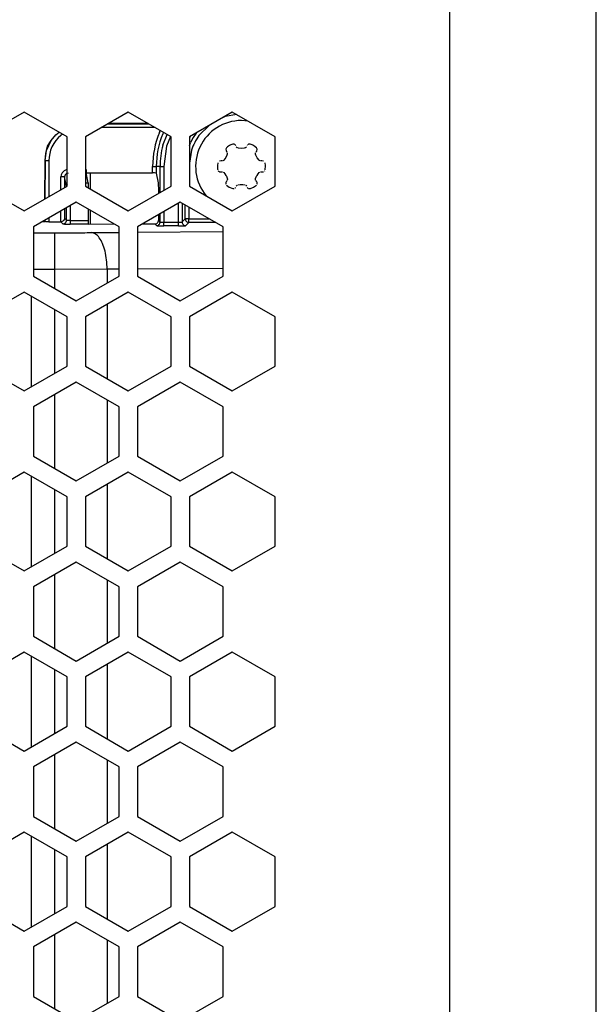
# Model space of a CAD drawing. Header units: millimetres. Extents: x -154 to 86, y -114 to 336.
# Tile 14 of 15: x 21 to 68, y 175 to 256. Entities that reach past the tile are written whole.
import ezdxf

# ---------------------------------------------------------------- set-up
doc = ezdxf.new("R2010")
doc.units = ezdxf.units.MM

# ---------------------------------------------------------------- blocks, each defined once
blk = doc.blocks.new('Gehaeuseschale-oben-Einbaudummy__1', base_point=(-136.349, -11.25))
at = {"color": 1, "linetype": 'Continuous'}
blk.add_line((55.651, 278.75), (55.651, -11.25), dxfattribs=at)
at = {"color": 7, "linetype": 'Continuous'}
for p, q in [((67.651, -11.25), (67.651, 278.75)), ((20.901, 248.193), (17.401, 246.172)), ((24.401, 246.172), (20.901, 248.193)), ((29.401, 248.193), (25.901, 246.172)), ((32.901, 246.172), (29.401, 248.193)), ((37.901, 248.193), (34.401, 246.172)), ((41.401, 246.172), (37.901, 248.193)), ((24.401, 242.13), (24.401, 246.172)), ((25.901, 246.172), (25.901, 242.13)), ((32.901, 242.13), (32.901, 246.172)), ((34.401, 246.172), (34.401, 242.13)), ((41.401, 242.13), (41.401, 246.172)), ((17.401, 242.13), (20.901, 240.11)), ((20.901, 240.11), (24.401, 242.13)), ((25.901, 242.13), (29.401, 240.11)), ((29.401, 240.11), (32.901, 242.13)), ((34.401, 242.13), (37.901, 240.11)), ((37.901, 240.11), (41.401, 242.13)), ((25.151, 240.831), (21.651, 238.811)), ((28.651, 238.811), (25.151, 240.831)), ((33.651, 240.831), (30.151, 238.811)), ((37.151, 238.811), (33.651, 240.831)), ((21.651, 238.811), (21.651, 234.769)), ((28.651, 234.769), (28.651, 238.811)), ((30.151, 238.811), (30.151, 234.769)), ((37.151, 234.769), (37.151, 238.811)), ((21.651, 234.769), (25.151, 232.749)), ((25.151, 232.749), (28.651, 234.769)), ((30.151, 234.769), (33.651, 232.749)), ((33.651, 232.749), (37.151, 234.769)), ((20.901, 233.473), (17.401, 231.452)), ((24.401, 231.452), (20.901, 233.473)), ((29.401, 233.473), (25.901, 231.452)), ((32.901, 231.452), (29.401, 233.473)), ((37.901, 233.473), (34.401, 231.452)), ((41.401, 231.452), (37.901, 233.473)), ((24.401, 227.41), (24.401, 231.452)), ((25.901, 231.452), (25.901, 227.41)), ((32.901, 227.41), (32.901, 231.452)), ((34.401, 231.452), (34.401, 227.41)), ((41.401, 227.41), (41.401, 231.452)), ((17.401, 227.41), (20.901, 225.39)), ((20.901, 225.39), (24.401, 227.41)), ((25.901, 227.41), (29.401, 225.39)), ((29.401, 225.39), (32.901, 227.41)), ((34.401, 227.41), (37.901, 225.39)), ((37.901, 225.39), (41.401, 227.41)), ((25.151, 226.111), (21.651, 224.091)), ((28.651, 224.091), (25.151, 226.111)), ((33.651, 226.111), (30.151, 224.091)), ((37.151, 224.091), (33.651, 226.111)), ((21.651, 224.091), (21.651, 220.049)), ((28.651, 220.049), (28.651, 224.091)), ((30.151, 224.091), (30.151, 220.049)), ((37.151, 220.049), (37.151, 224.091)), ((21.651, 220.049), (25.151, 218.029)), ((25.151, 218.029), (28.651, 220.049)), ((30.151, 220.049), (33.651, 218.029)), ((33.651, 218.029), (37.151, 220.049)), ((20.901, 218.753), (17.401, 216.732)), ((24.401, 216.732), (20.901, 218.753)), ((29.401, 218.753), (25.901, 216.732)), ((32.901, 216.732), (29.401, 218.753)), ((37.901, 218.753), (34.401, 216.732)), ((41.401, 216.732), (37.901, 218.753)), ((24.401, 212.69), (24.401, 216.732)), ((25.901, 216.732), (25.901, 212.69)), ((32.901, 212.69), (32.901, 216.732)), ((34.401, 216.732), (34.401, 212.69)), ((41.401, 212.69), (41.401, 216.732)), ((17.401, 212.69), (20.901, 210.67)), ((20.901, 210.67), (24.401, 212.69)), ((25.901, 212.69), (29.401, 210.67)), ((29.401, 210.67), (32.901, 212.69)), ((34.401, 212.69), (37.901, 210.67)), ((37.901, 210.67), (41.401, 212.69)), ((25.151, 211.391), (21.651, 209.371)), ((28.651, 209.371), (25.151, 211.391)), ((33.651, 211.391), (30.151, 209.371)), ((37.151, 209.371), (33.651, 211.391)), ((21.651, 209.371), (21.651, 205.329)), ((28.651, 205.329), (28.651, 209.371)), ((30.151, 209.371), (30.151, 205.329)), ((37.151, 205.329), (37.151, 209.371)), ((21.651, 205.329), (25.151, 203.309)), ((25.151, 203.309), (28.651, 205.329)), ((30.151, 205.329), (33.651, 203.309)), ((33.651, 203.309), (37.151, 205.329)), ((20.901, 204.033), (17.401, 202.012)), ((24.401, 202.012), (20.901, 204.033)), ((29.401, 204.033), (25.901, 202.012)), ((32.901, 202.012), (29.401, 204.033)), ((37.901, 204.033), (34.401, 202.012)), ((41.401, 202.012), (37.901, 204.033)), ((24.401, 197.97), (24.401, 202.012)), ((25.901, 202.012), (25.901, 197.97)), ((32.901, 197.97), (32.901, 202.012)), ((34.401, 202.012), (34.401, 197.97)), ((41.401, 197.97), (41.401, 202.012)), ((17.401, 197.97), (20.901, 195.95)), ((20.901, 195.95), (24.401, 197.97)), ((25.901, 197.97), (29.401, 195.95)), ((29.401, 195.95), (32.901, 197.97)), ((34.401, 197.97), (37.901, 195.95)), ((37.901, 195.95), (41.401, 197.97)), ((25.151, 196.671), (21.651, 194.651)), ((28.651, 194.651), (25.151, 196.671)), ((33.651, 196.671), (30.151, 194.651)), ((37.151, 194.651), (33.651, 196.671)), ((21.651, 194.651), (21.651, 190.609)), ((28.651, 190.609), (28.651, 194.651)), ((30.151, 194.651), (30.151, 190.609)), ((37.151, 190.609), (37.151, 194.651)), ((21.651, 190.609), (25.151, 188.589)), ((25.151, 188.589), (28.651, 190.609)), ((30.151, 190.609), (33.651, 188.589)), ((33.651, 188.589), (37.151, 190.609)), ((20.901, 189.313), (17.401, 187.292)), ((24.401, 187.292), (20.901, 189.313)), ((29.401, 189.313), (25.901, 187.292)), ((32.901, 187.292), (29.401, 189.313)), ((37.901, 189.313), (34.401, 187.292)), ((41.401, 187.292), (37.901, 189.313)), ((24.401, 183.25), (24.401, 187.292)), ((25.901, 187.292), (25.901, 183.25)), ((32.901, 183.25), (32.901, 187.292)), ((34.401, 187.292), (34.401, 183.25)), ((41.401, 183.25), (41.401, 187.292)), ((17.401, 183.25), (20.901, 181.23)), ((20.901, 181.23), (24.401, 183.25)), ((25.901, 183.25), (29.401, 181.23)), ((29.401, 181.23), (32.901, 183.25)), ((34.401, 183.25), (37.901, 181.23)), ((37.901, 181.23), (41.401, 183.25)), ((25.151, 181.951), (21.651, 179.931)), ((28.651, 179.931), (25.151, 181.951)), ((33.651, 181.951), (30.151, 179.931)), ((37.151, 179.931), (33.651, 181.951)), ((21.651, 179.931), (21.651, 175.889)), ((28.651, 175.889), (28.651, 179.931)), ((30.151, 179.931), (30.151, 175.889)), ((37.151, 175.889), (37.151, 179.931)), ((21.651, 175.889), (25.151, 173.869)), ((25.151, 173.869), (28.651, 175.889)), ((30.151, 175.889), (33.651, 173.869)), ((33.651, 173.869), (37.151, 175.889))]:
    blk.add_line(p, q, dxfattribs=at)
blk = doc.blocks.new('Kuehlkoerper-PSU__2', base_point=(-103.631, 21.021))
at = {"color": 1, "linetype": 'Continuous'}
for p, q in [((26.273, 243.215), (26.273, 241.916)), ((26.273, 240.184), (26.273, 239.041))]:
    blk.add_line(p, q, dxfattribs=at)
blk = doc.blocks.new('Linsenschraube_selbstfurchend__17', base_point=(34.901, 241.34))
at = {"color": 7, "linetype": 'Continuous'}
for p, q in [((39.17, 247.46), (38.651, 247.5)), ((37.935, 245.568), (37.778, 245.513)), ((38.065, 245.563), (37.935, 245.568)), ((38.104, 245.545), (38.065, 245.563)), ((38.149, 245.51), (38.104, 245.545)), ((39.237, 245.563), (39.198, 245.545)), ((39.367, 245.568), (39.237, 245.563)), ((39.524, 245.513), (39.367, 245.568)), ((37.396, 245.226), (37.374, 245.164)), ((37.374, 245.164), (37.387, 245.038)), ((37.387, 245.038), (37.435, 244.966)), ((37.435, 245.279), (37.396, 245.226)), ((37.521, 245.357), (37.435, 245.279)), ((37.435, 244.966), (37.47, 244.921)), ((37.492, 244.752), (37.464, 244.661)), ((37.492, 244.868), (37.492, 244.752)), ((37.666, 245.456), (37.521, 245.357)), ((37.778, 245.513), (37.666, 245.456)), ((38.181, 245.47), (38.149, 245.51)), ((38.308, 245.277), (38.228, 245.358)), ((38.417, 245.242), (38.362, 245.255)), ((38.651, 245.217), (38.417, 245.242)), ((38.885, 245.242), (38.651, 245.217)), ((38.94, 245.255), (38.885, 245.242)), ((39.074, 245.358), (38.994, 245.277)), ((39.153, 245.51), (39.121, 245.47)), ((39.636, 245.456), (39.524, 245.513)), ((39.781, 245.357), (39.636, 245.456)), ((39.867, 245.279), (39.781, 245.357)), ((39.81, 244.752), (39.81, 244.868)), ((39.838, 244.661), (39.81, 244.752)), ((39.832, 244.921), (39.867, 244.966)), ((39.915, 245.207), (39.867, 245.279)), ((39.867, 244.966), (39.9, 245.008)), ((39.9, 245.008), (39.928, 245.164)), ((39.928, 245.164), (39.915, 245.207)), ((36.719, 244.039), (36.684, 243.825)), ((36.99, 244.195), (36.863, 244.191)), ((37.103, 244.195), (36.99, 244.195)), ((37.215, 244.264), (37.157, 244.217)), ((37.381, 244.483), (37.215, 244.264)), ((37.464, 244.661), (37.381, 244.483)), ((39.941, 244.45), (39.838, 244.661)), ((40.099, 244.252), (39.941, 244.45)), ((40.145, 244.217), (40.099, 244.252)), ((40.312, 244.195), (40.199, 244.195)), ((40.439, 244.191), (40.312, 244.195)), ((40.619, 243.825), (40.583, 244.039)), ((36.684, 243.825), (36.681, 243.75)), ((36.681, 243.75), (36.704, 243.525)), ((36.704, 243.525), (36.719, 243.461)), ((36.745, 243.401), (36.776, 243.362)), ((36.776, 243.362), (36.823, 243.326)), ((36.863, 243.309), (36.99, 243.305)), ((36.99, 243.305), (37.103, 243.305)), ((37.157, 243.283), (37.203, 243.248)), ((37.203, 243.248), (37.293, 243.147)), ((37.293, 243.147), (37.381, 243.017)), ((39.921, 243.017), (40.009, 243.147)), ((40.009, 243.147), (40.099, 243.248)), ((40.099, 243.248), (40.145, 243.283)), ((40.199, 243.305), (40.312, 243.305)), ((40.312, 243.305), (40.439, 243.309)), ((40.526, 243.362), (40.557, 243.401)), ((40.583, 243.461), (40.598, 243.525)), ((40.598, 243.525), (40.621, 243.75)), ((40.621, 243.75), (40.619, 243.825)), ((37.375, 242.422), (37.374, 242.336)), ((37.374, 242.336), (37.387, 242.293)), ((37.402, 242.492), (37.375, 242.422)), ((37.381, 243.017), (37.418, 242.947)), ((37.435, 242.534), (37.402, 242.492)), ((37.418, 242.947), (37.498, 242.72)), ((37.47, 242.579), (37.435, 242.534)), ((37.498, 242.72), (37.492, 242.632)), ((39.81, 242.748), (39.885, 242.947)), ((39.81, 242.632), (39.81, 242.748)), ((39.867, 242.534), (39.832, 242.579)), ((39.915, 242.462), (39.867, 242.534)), ((39.885, 242.947), (39.921, 243.017)), ((39.927, 242.422), (39.915, 242.462)), ((39.915, 242.293), (39.928, 242.336)), ((39.928, 242.336), (39.927, 242.422)), ((37.435, 242.221), (37.645, 242.057)), ((37.645, 242.057), (37.935, 241.932)), ((37.935, 241.932), (38.065, 241.937)), ((38.149, 241.99), (38.181, 242.03)), ((38.228, 242.142), (38.289, 242.21)), ((38.362, 242.245), (38.533, 242.277)), ((38.533, 242.277), (38.651, 242.283)), ((38.651, 242.283), (38.769, 242.277)), ((38.769, 242.277), (38.94, 242.245)), ((39.013, 242.21), (39.074, 242.142)), ((39.121, 242.03), (39.153, 241.99)), ((39.153, 241.99), (39.198, 241.955)), ((39.237, 241.937), (39.382, 241.937)), ((39.382, 241.937), (39.636, 242.044)), ((39.636, 242.044), (39.867, 242.221))]:
    blk.add_line(p, q, dxfattribs=at)
blk.add_arc((38.651, 243.75), 3.75, 90.00002, 219.99994, dxfattribs=at)
blk = doc.blocks.new('30083-95-10-01-00__19', base_point=(11.084, 19.525))
at = {"color": 1, "linetype": 'Continuous'}
for p, q in [((38.267, 247.982), (37.325, 247.832)), ((27.717, 247.22), (31.085, 247.22)), ((37.325, 247.832), (36.92, 247.626)), ((23.491, 246.342), (23.745, 246.551)), ((24.017, 246.394), (23.876, 246.289)), ((31.605, 246.92), (27.197, 246.92)), ((31.944, 246.528), (32.014, 246.684)), ((32.275, 246.533), (32.221, 246.413)), ((32.222, 245.473), (32.587, 246.353)), ((34.936, 246.449), (34.985, 246.509)), ((36.001, 247.096), (35.178, 246.273)), ((22.728, 245.046), (23.101, 245.862)), ((23.101, 245.862), (23.491, 246.342)), ((32.846, 246.203), (32.512, 245.395)), ((34.497, 246.227), (34.401, 246.056)), ((34.401, 245.462), (34.513, 245.743)), ((22.612, 244.221), (22.668, 244.798)), ((22.668, 244.798), (22.728, 245.046)), ((32.512, 245.395), (32.295, 243.75)), ((34.569, 245.076), (34.401, 244.018)), ((22.582, 241.08), (22.612, 244.221)), ((22.612, 244.221), (22.912, 244.221)), ((22.912, 244.221), (22.912, 241.271)), ((23.989, 243.217), (23.936, 243.118)), ((24.067, 243.314), (23.989, 243.217)), ((24.162, 243.392), (24.067, 243.314)), ((24.262, 243.444), (24.162, 243.392)), ((24.326, 243.142), (24.24, 243.054)), ((24.325, 243.466), (24.262, 243.444)), ((24.401, 243.477), (24.325, 243.466)), ((24.408, 243.179), (24.326, 243.142)), ((24.49, 243.191), (24.408, 243.179)), ((25.901, 243.49), (25.951, 243.49)), ((25.951, 243.215), (25.901, 243.191)), ((31.391, 243.75), (31.691, 243.75)), ((31.391, 243.215), (31.391, 243.75)), ((31.691, 243.75), (31.691, 243.189)), ((31.995, 243.75), (31.691, 243.75)), ((31.995, 243.75), (32.295, 243.75)), ((31.995, 241.607), (31.995, 243.75)), ((32.295, 243.75), (32.295, 241.781)), ((23.914, 243.054), (23.891, 242.888)), ((23.891, 241.836), (23.891, 242.888)), ((24.191, 242.888), (23.891, 242.888)), ((23.936, 243.118), (23.914, 243.054)), ((24.203, 242.972), (24.191, 242.888)), ((24.344, 242.121), (24.191, 242.888)), ((24.191, 242.888), (24.191, 242.009)), ((24.24, 243.054), (24.203, 242.972)), ((25.901, 242.42), (26.11, 242.42)), ((24.401, 242.286), (24.367, 242.235)), ((33.507, 239.196), (33.507, 240.748)), ((33.807, 240.741), (33.807, 239.206)), ((23.891, 239.215), (23.891, 240.104)), ((24.191, 240.277), (24.191, 239.51)), ((24.355, 239.346), (24.355, 240.372)), ((24.655, 240.545), (24.655, 239.335)), ((32.295, 240.049), (32.295, 239.196)), ((34.059, 239.458), (34.059, 240.596)), ((34.359, 240.423), (34.359, 239.458)), ((22.582, 239.25), (22.582, 239.348)), ((22.912, 239.539), (22.912, 239.215)), ((24.055, 239.046), (23.891, 239.215)), ((24.191, 239.51), (24.355, 239.346)), ((24.406, 239.34), (24.355, 239.346)), ((24.493, 239.337), (24.406, 239.34)), ((24.541, 239.336), (24.493, 239.337)), ((24.655, 239.335), (24.541, 239.336)), ((24.655, 239.335), (26.126, 239.335)), ((24.655, 239.335), (24.655, 239.035)), ((31.861, 239.34), (31.995, 239.206)), ((31.995, 239.206), (31.995, 239.875)), ((31.995, 239.206), (32.046, 239.2)), ((32.046, 239.2), (32.132, 239.197)), ((32.132, 239.197), (32.213, 239.196)), ((32.213, 239.196), (32.295, 239.196)), ((32.295, 239.196), (33.507, 239.196)), ((32.295, 238.896), (32.295, 239.196)), ((33.507, 239.196), (33.621, 239.197)), ((33.507, 238.896), (33.507, 239.196)), ((33.621, 239.197), (33.67, 239.197)), ((33.67, 239.197), (33.756, 239.2)), ((33.756, 239.2), (33.807, 239.206)), ((33.807, 239.206), (34.059, 239.458)), ((34.359, 239.458), (34.059, 239.458)), ((34.357, 239.158), (34.076, 238.902)), ((36.55, 239.158), (34.357, 239.158)), ((34.359, 239.458), (36.031, 239.458)), ((21.651, 238.324), (23.411, 238.324)), ((23.411, 235.324), (23.411, 238.324)), ((26.131, 239.035), (24.655, 239.035)), ((26.397, 238.336), (28.651, 238.354)), ((30.151, 238.367), (37.151, 238.424)), ((31.695, 238.906), (31.561, 239.041)), ((33.507, 238.896), (32.295, 238.896)), ((23.411, 235.324), (21.651, 235.324)), ((27.677, 235.336), (23.411, 235.324)), ((23.411, 233.753), (23.411, 235.324)), ((28.651, 235.344), (27.677, 235.336)), ((27.677, 235.336), (27.677, 234.207)), ((37.151, 235.414), (30.151, 235.356)), ((21.456, 233.153), (21.456, 225.71)), ((23.411, 226.839), (23.411, 232.024)), ((27.677, 232.477), (27.677, 226.385)), ((23.411, 219.033), (23.411, 225.107)), ((27.677, 224.653), (27.677, 219.487)), ((21.456, 218.433), (21.456, 210.99)), ((27.677, 217.757), (27.677, 211.665)), ((23.411, 212.119), (23.411, 217.304)), ((23.411, 204.313), (23.411, 210.387)), ((27.677, 209.933), (27.677, 204.767)), ((21.456, 203.713), (21.456, 196.27)), ((27.677, 203.037), (27.677, 196.945)), ((23.411, 197.399), (23.411, 202.584)), ((23.411, 189.593), (23.411, 195.667)), ((27.677, 195.213), (27.677, 190.047)), ((21.456, 188.993), (21.456, 181.55)), ((23.411, 182.679), (23.411, 187.864)), ((27.677, 188.317), (27.677, 182.225)), ((23.411, 174.873), (23.411, 180.947)), ((27.677, 180.493), (27.677, 175.327))]:
    blk.add_line(p, q, dxfattribs=at)
at = {"color": 7, "linetype": 'Continuous'}
for p, q in [((31.034, 247.25), (27.768, 247.25)), ((23.491, 246.342), (23.745, 246.551)), ((22.809, 245.393), (23.101, 245.862)), ((23.101, 245.862), (23.491, 246.342)), ((22.612, 244.221), (22.728, 245.046)), ((22.728, 245.046), (22.809, 245.393)), ((22.612, 244.221), (22.582, 241.08)), ((25.951, 243.49), (25.952, 243.333)), ((25.952, 243.333), (25.951, 243.215)), ((25.951, 243.215), (31.391, 243.215)), ((26.11, 242.42), (25.951, 243.215)), ((31.505, 243.213), (31.391, 243.215)), ((31.554, 243.211), (31.505, 243.213)), ((31.64, 243.203), (31.554, 243.211)), ((31.691, 243.189), (31.845, 242.42)), ((26.11, 242.42), (26.114, 242.362)), ((26.114, 242.362), (26.119, 242.229)), ((31.845, 242.42), (31.849, 242.362)), ((31.849, 242.362), (31.853, 242.229)), ((26.119, 242.229), (26.121, 242.099)), ((26.121, 242.099), (26.122, 242.003)), ((31.853, 242.229), (31.858, 241.944)), ((31.858, 241.944), (31.86, 241.685)), ((31.86, 241.685), (31.86, 241.53)), ((26.126, 240.269), (26.126, 239.335)), ((22.412, 239.25), (22.582, 239.25)), ((22.582, 239.348), (22.582, 239.25)), ((22.663, 239.217), (22.582, 239.25)), ((22.75, 239.216), (22.663, 239.217)), ((22.912, 239.215), (22.75, 239.216)), ((22.912, 239.215), (23.891, 239.215)), ((23.952, 239.222), (23.891, 239.215)), ((24.054, 239.265), (23.952, 239.222)), ((24.14, 239.35), (24.054, 239.265)), ((24.178, 239.43), (24.14, 239.35)), ((24.191, 239.51), (24.178, 239.43)), ((26.126, 239.335), (26.126, 239.173)), ((26.126, 239.173), (26.128, 239.086)), ((31.725, 239.089), (31.812, 239.176)), ((31.812, 239.176), (31.838, 239.226)), ((31.838, 239.226), (31.861, 239.34)), ((31.861, 239.798), (31.861, 239.34)), ((26.128, 239.086), (26.131, 239.035)), ((26.131, 239.035), (28.253, 239.041)), ((30.549, 239.041), (31.561, 239.041)), ((31.561, 239.041), (31.643, 239.052)), ((31.643, 239.052), (31.725, 239.089))]:
    blk.add_line(p, q, dxfattribs=at)
at = {"color": 1, "linetype": 'Continuous'}
for centre, radius, start, end in [((38.651, 243.75), 7.26, 157.49998, 179.99998), ((38.651, 243.75), 6.96, 157.49996, 179.99992), ((38.651, 243.75), 4.592, 144.0001, 154.28591), ((25.612, 244.221), 2.699, 129.99969, 180.00308), ((38.651, 243.75), 4.292, 143.99974, 161.99966), ((38.651, 243.75), 6.656, 165.00004, 180.00009)]:
    blk.add_arc(centre, radius, start, end, dxfattribs=at)
for points in [[(24.367, 242.235), (24.35, 242.169), (24.344, 242.121)], [(24.055, 239.046), (24.17, 239.069), (24.267, 239.134), (24.333, 239.231), (24.355, 239.346)], [(31.695, 238.906), (31.81, 238.929), (31.907, 238.994), (31.972, 239.091), (31.995, 239.206)], [(33.807, 239.206), (33.83, 239.091), (33.895, 238.994), (33.988, 238.928), (34.076, 238.902)], [(34.059, 239.458), (34.081, 239.343), (34.146, 239.246), (34.243, 239.181), (34.357, 239.158)], [(34.357, 239.158), (34.357, 239.167), (34.358, 239.23), (34.358, 239.341), (34.359, 239.458)], [(23.411, 238.324), (24.941, 238.327), (26.397, 238.336)], [(24.055, 239.046), (24.064, 239.045), (24.124, 239.042), (24.233, 239.039), (24.358, 239.037), (24.502, 239.036), (24.655, 239.035)], [(27.677, 235.336), (27.629, 236.105), (27.499, 236.822), (27.295, 237.441), (27.031, 237.918), (26.725, 238.223), (26.397, 238.336)], [(31.695, 238.906), (31.704, 238.906), (31.764, 238.903), (31.872, 238.899), (31.998, 238.897), (32.141, 238.896), (32.295, 238.896)], [(33.507, 238.896), (33.661, 238.896), (33.804, 238.897), (33.928, 238.899), (34.023, 238.901), (34.07, 238.902), (34.076, 238.902)]]:
    blk.add_spline(points, degree=3, dxfattribs=at)
blk = doc.blocks.new('EMV-Filter-vergossen_1__20', base_point=(11.084, 19.525))
blk.add_blockref('30083-95-10-01-00__19', (11.084, 19.525))
blk = doc.blocks.new('Netzteil-S360__32', base_point=(-154.349, -114.25))
for name, p in [('Gehaeuseschale-oben-Einbaudummy__1', (-136.349, -11.25)), ('EMV-Filter-vergossen_1__20', (11.084, 19.525)), ('Linsenschraube_selbstfurchend__17', (34.901, 241.34)), ('Kuehlkoerper-PSU__2', (-103.631, 21.021))]:
    blk.add_blockref(name, p)
blk = doc.blocks.new('DrfsichtA', base_point=(97, 111))
blk.add_blockref('Netzteil-S360__32', (-154.349, -114.25))

msp = doc.modelspace()

# ---------------------------------------------------------------- block references
msp.add_blockref('DrfsichtA', (97, 111))

doc.saveas('drawing.dxf')
